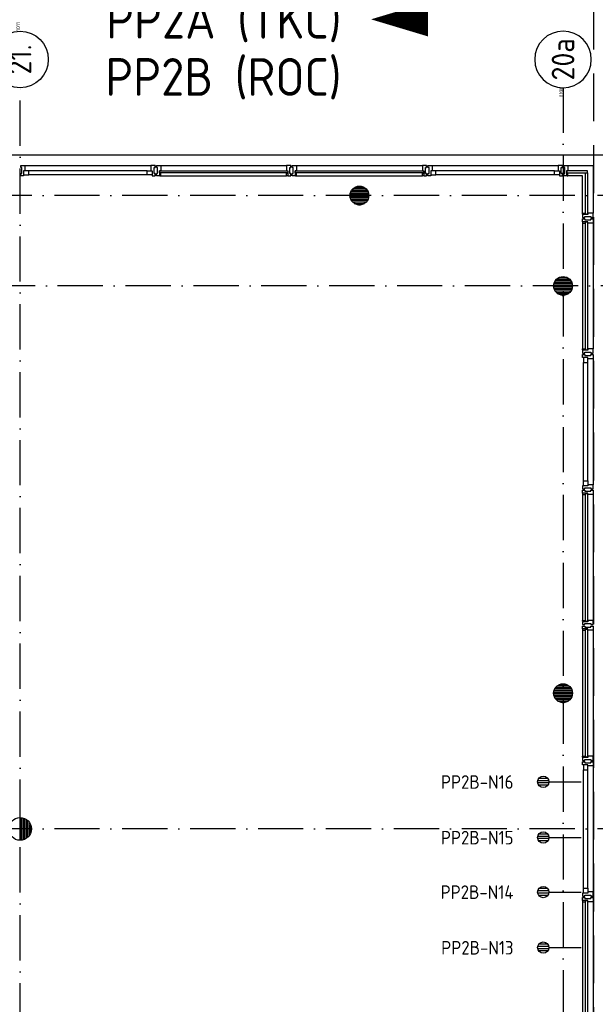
# Model space of a CAD drawing. Header units: millimetres. Extents: x -6587 to 112313, y 244 to 84344.
# Tile 39 of 42: x 75170 to 82803, y 64579 to 77636. Entities that reach past the tile are written whole.
import ezdxf
from ezdxf.enums import TextEntityAlignment as Align

# ---------------------------------------------------------------- set-up
doc = ezdxf.new("R2010")
doc.units = ezdxf.units.MM
doc.header["$LTSCALE"] = 100
doc.linetypes.add('DASHDOT', pattern=[9, 6, -1.5, 0, -1.5])
doc.linetypes.add('HIDDEN', pattern=[9.525, 6.35, -3.175])
doc.layers.get('0').update_dxf_attribs({"linetype": 'CONTINUOUS'})
for name, color, linetype in [('AL$7----_STRAMIEN', 1, 'DASHDOT'), ('AL21----_BUITENWAND', 4, 'CONTINUOUS'), ('AL28----_KONSTRUKTIE', 3, 'CONTINUOUS'), ('AL31----_BUITENKOZ', 7, 'CONTINUOUS'), ('ALN-----_BLOCKNAAM', 2, 'CONTINUOUS'), ('ALXAA---_GEWBETON', 12, 'CONTINUOUS'), ('ALXOU---_GLAS', 7, 'CONTINUOUS'), ('EB6441--_ATTRIB', 2, 'CONTINUOUS'), ('EL6441--_DATACOM', 3, 'CONTINUOUS'), ('LIJN050', 90, 'CONTINUOUS'), ('LIJN070', 130, 'CONTINUOUS'), ('TEKST50', 90, 'CONTINUOUS')]:
    doc.layers.add(name, color=color, linetype=linetype)
doc.styles.add('1_8', font='iso', dxfattribs={"width": 0.7, "height": 1.8})
doc.styles.add('MAATVOERING', font='iso.shx')
doc.styles.add('NORATT', font='isocp.shx')
doc.styles.get("Standard").update_dxf_attribs({"font": 'iso.shx'})

# ---------------------------------------------------------------- blocks, each defined once
blk = doc.blocks.new('ES4X2')
for p, q in [((-0.15, 1.27), (-0.15, 2.73)), ((0.15, 1.27), (0.15, 2.73)), ((-0.45, 1.4), (-0.45, 2.6)), ((0.45, 1.4), (0.45, 2.6)), ((0, 1.25), (0, -3))]:
    blk.add_line(p, q)
blk.add_circle((0, 2), 0.75)
at = {"style": '1_8', "flags": 8}
for tag, p in [('NUMMER', (1.25, 3.5)), ('CODE', (-1.25, 3.5))]:
    blk.add_attdef(tag, text='', height=1.8, rotation=90, dxfattribs=at).set_placement(p, align=Align.MIDDLE_LEFT)
blk.add_attdef('M_CODE', text='', height=1.8, dxfattribs=at).set_placement((0, 0), align=Align.MIDDLE_CENTER)
blk = doc.blocks.new('1011')
at = {"layer": 'AL$7----_STRAMIEN', "color": 7, "linetype": 'Continuous'}
blk.add_circle((-750, 0), 750, dxfattribs=at)
at = {"layer": 'AL$7----_STRAMIEN', "color": 3, "linetype": 'Continuous'}
blk.add_attdef('STR-NAAM', text='', height=600, rotation=360, dxfattribs=at).set_placement((-750, 0), align=Align.MIDDLE)
at = {"layer": 'ALN-----_BLOCKNAAM', "linetype": 'Continuous'}
blk.add_text('1011', height=100, dxfattribs=at).set_placement((0, 0))

msp = doc.modelspace()

# ---------------------------------------------------------------- hatches: boundary and pattern name
at = {"layer": 'ALXAA---_GEWBETON'}
h = msp.add_hatch(dxfattribs=at)
h.set_pattern_fill('GEWPBET', color=8, scale=100, style=0)
h.set_pattern_definition([(0, (-70625.338, 41760.702), (0, 20), [])])
edge = h.paths.add_edge_path()
edge.add_arc((79674.8, 75305), 125, 0, 360)

# ---------------------------------------------------------------- linework, layer by layer
at = {"layer": 'AL$7----_STRAMIEN', "color": 1}
for p, q in [((75174.8, 55260.6), (75174.8, 76734.4)), ((82374.8, 76734.4), (82374.8, 57905)), ((86131.3, 75305), (3582.8, 75305)), ((86174.9, 74105), (3582.8, 74105)), ((86131.3, 66905), (3582.8, 66905))]:
    msp.add_line(p, q, dxfattribs=at)
at = {"layer": 'AL21----_BUITENWAND', "color": 8}
msp.add_line((49434.8, 75845), (82914.8, 75845), dxfattribs=at)
at = {"layer": 'AL28----_KONSTRUKTIE', "color": 8}
for centre, radius in [((79674.8, 75305), 125), ((82374.8, 74105), 125), ((82374.8, 68705), 125), ((75174.8, 66905), 150)]:
    msp.add_circle(centre, radius, dxfattribs=at)
at = {"layer": 'AL31----_BUITENKOZ', "color": 8, "linetype": 'Continuous'}
for p, q in [((82259.8, 75578), (82259.8, 75632)), ((82259.8, 75632), (82326.8, 75632)), ((82346.9, 75704), (82309.8, 75704)), ((82309.8, 75704), (82309.8, 75697)), ((82309.8, 75697), (82309.8, 75693)), ((82309.8, 75693), (82309.8, 75685)), ((82309.8, 75685), (82309.8, 75632)), ((82309.8, 75632), (82326.8, 75632)), ((82326.8, 75632), (82326.8, 75565)), ((82326.8, 75632), (82326.8, 75578)), ((82365.8, 75704), (82346.9, 75704)), ((82351.8, 75595), (82351.8, 75675)), ((82351.8, 75675), (82365.8, 75675)), ((82365.8, 75698), (82365.8, 75704)), ((82365.8, 75684), (82365.8, 75698)), ((82365.8, 75675), (82365.8, 75684)), ((82365.8, 75684), (82365.8, 75684)), ((82383.8, 75698), (82383.8, 75704)), ((82383.8, 75704), (82402.8, 75704)), ((82383.8, 75684), (82383.8, 75698)), ((82383.8, 75674.5), (82383.8, 75684)), ((82383.8, 75684), (82383.8, 75684)), ((82397.8, 75674.5), (82383.8, 75674.5)), ((82397.8, 75594.5), (82397.8, 75674.5)), ((82402.8, 75704), (82439.8, 75704)), ((82439.8, 75632), (82422.8, 75632)), ((82422.8, 75632), (82422.8, 75565)), ((82422.8, 75602), (82422.8, 75570)), ((82439.8, 75602), (82422.8, 75602)), ((82439.8, 75704), (82439.8, 75697)), ((82439.8, 75697), (82439.8, 75693)), ((82439.8, 75693), (82439.8, 75685)), ((82439.8, 75685), (82439.8, 75632)), ((82439.8, 75565), (82439.8, 75602)), ((82326.8, 75578), (82259.8, 75578)), ((82326.8, 75565), (82365.8, 75565)), ((82365.8, 75595), (82351.8, 75595)), ((82365.8, 75585), (82365.8, 75595)), ((82365.8, 75571), (82365.8, 75585)), ((82365.8, 75585), (82365.8, 75585)), ((82365.8, 75565), (82365.8, 75571)), ((82383.8, 75585), (82383.8, 75594.5)), ((82383.8, 75594.5), (82397.8, 75594.5)), ((82383.8, 75571), (82383.8, 75585)), ((82383.8, 75585), (82383.8, 75585)), ((82383.8, 75565), (82383.8, 75571)), ((82422.8, 75565), (82383.8, 75565)), ((82422.8, 75570), (82427.8, 75570)), ((82427.8, 75570), (82427.8, 75565)), ((82427.8, 75565), (82439.8, 75565)), ((82634.8, 75058), (82634.8, 75070)), ((82634.8, 75070), (82671.8, 75070)), ((82639.8, 75058), (82634.8, 75058)), ((82634.8, 75053), (82634.8, 75014)), ((82701.8, 75053), (82634.8, 75053)), ((82634.8, 75014), (82640.8, 75014)), ((82634.8, 74957), (82634.8, 74996)), ((82634.8, 74996), (82640.8, 74996)), ((82701.8, 74957), (82634.8, 74957)), ((82639.8, 74952), (82634.8, 74952)), ((82634.8, 74952), (82634.8, 74940)), ((82639.8, 75053), (82639.8, 75058)), ((82671.8, 75053), (82639.8, 75053)), ((82671.8, 74957), (82639.8, 74957)), ((82639.8, 74957), (82639.8, 74952)), ((82640.8, 75014), (82654.8, 75014)), ((82640.8, 74996), (82654.8, 74996)), ((82654.8, 75014), (82654.8, 75014)), ((82654.8, 75014), (82664.3, 75014)), ((82654.8, 74996), (82654.8, 74996)), ((82654.8, 74996), (82664.3, 74996)), ((82664.3, 75014), (82664.3, 75028)), ((82664.3, 75028), (82744.3, 75028)), ((82664.3, 74996), (82664.3, 74982)), ((82664.3, 74982), (82744.3, 74982)), ((82671.8, 75070), (82671.8, 75053)), ((82671.8, 74940), (82671.8, 74957)), ((82754.8, 75070), (82701.8, 75070)), ((82701.8, 75070), (82701.8, 75053)), ((82701.8, 74940), (82701.8, 74957)), ((82744.3, 75028), (82744.3, 75014)), ((82744.3, 75014), (82753.8, 75014)), ((82744.3, 74982), (82744.3, 74996)), ((82744.3, 74996), (82754.3, 74996)), ((82753.8, 75014), (82753.8, 75014)), ((82753.8, 75014), (82767.8, 75014)), ((82754.3, 74996), (82754.3, 74996)), ((82754.3, 74996), (82767.8, 74996)), ((82762.8, 75070), (82754.8, 75070)), ((82766.8, 75070), (82762.8, 75070)), ((82773.8, 75070), (82766.8, 75070)), ((82767.8, 75014), (82773.8, 75014)), ((82767.8, 74996), (82773.8, 74996)), ((82773.8, 75032.9), (82773.8, 75070)), ((82773.8, 75014), (82773.8, 75032.9)), ((82773.8, 74996), (82773.8, 74977.1)), ((82773.8, 74977.1), (82773.8, 74940)), ((82634.8, 74940), (82671.8, 74940)), ((82754.8, 74940), (82701.8, 74940)), ((82762.8, 74940), (82754.8, 74940)), ((82766.8, 74940), (82762.8, 74940)), ((82773.8, 74940), (82766.8, 74940)), ((82634.8, 73258), (82634.8, 73270)), ((82634.8, 73270), (82671.8, 73270)), ((82639.8, 73258), (82634.8, 73258)), ((82634.8, 73253), (82634.8, 73214)), ((82701.8, 73253), (82634.8, 73253)), ((82639.8, 73253), (82639.8, 73258)), ((82671.8, 73253), (82639.8, 73253)), ((82671.8, 73270), (82671.8, 73253)), ((82754.8, 73270), (82701.8, 73270)), ((82701.8, 73270), (82701.8, 73253)), ((82762.8, 73270), (82754.8, 73270)), ((82766.8, 73270), (82762.8, 73270)), ((82773.8, 73270), (82766.8, 73270)), ((82773.8, 73232.9), (82773.8, 73270)), ((82634.8, 73214), (82640.8, 73214)), ((82634.8, 73157), (82634.8, 73196)), ((82634.8, 73196), (82640.8, 73196)), ((82701.8, 73157), (82634.8, 73157)), ((82640.8, 73214), (82654.8, 73214)), ((82640.8, 73196), (82654.8, 73196)), ((82701.8, 73157), (82647.8, 73157)), ((82647.8, 73157), (82647.8, 73090)), ((82654.8, 73214), (82654.8, 73214)), ((82654.8, 73214), (82664.8, 73214)), ((82654.8, 73196), (82654.8, 73196)), ((82654.8, 73196), (82664.3, 73196)), ((82664.3, 73196), (82664.3, 73182)), ((82664.3, 73182), (82744.3, 73182)), ((82664.8, 73214), (82664.8, 73228)), ((82664.8, 73228), (82744.8, 73228)), ((82701.8, 73140), (82701.8, 73157)), ((82701.8, 73090), (82701.8, 73157)), ((82754.8, 73140), (82701.8, 73140)), ((82744.3, 73182), (82744.3, 73196)), ((82744.3, 73196), (82754.3, 73196)), ((82744.8, 73228), (82744.8, 73214)), ((82744.8, 73214), (82753.8, 73214)), ((82753.8, 73214), (82753.8, 73214)), ((82753.8, 73214), (82767.8, 73214)), ((82754.3, 73196), (82754.3, 73196)), ((82754.3, 73196), (82767.8, 73196)), ((82762.8, 73140), (82754.8, 73140)), ((82766.8, 73140), (82762.8, 73140)), ((82773.8, 73140), (82766.8, 73140)), ((82767.8, 73214), (82773.8, 73214)), ((82767.8, 73196), (82773.8, 73196)), ((82773.8, 73214), (82773.8, 73232.9)), ((82773.8, 73196), (82773.8, 73177.1)), ((82773.8, 73177.1), (82773.8, 73140)), ((82647.8, 73090), (82701.8, 73090)), ((82634.8, 71453), (82634.8, 71414)), ((82701.8, 71453), (82634.8, 71453)), ((82647.8, 71453), (82647.8, 71520)), ((82647.8, 71520), (82701.8, 71520)), ((82701.8, 71453), (82647.8, 71453)), ((82664.8, 71414), (82664.8, 71428)), ((82664.8, 71428), (82744.8, 71428)), ((82701.8, 71520), (82701.8, 71453)), ((82754.8, 71470), (82701.8, 71470)), ((82701.8, 71470), (82701.8, 71453)), ((82744.8, 71428), (82744.8, 71414)), ((82762.8, 71470), (82754.8, 71470)), ((82766.8, 71470), (82762.8, 71470)), ((82773.8, 71470), (82766.8, 71470)), ((82773.8, 71432.9), (82773.8, 71470)), ((82773.8, 71414), (82773.8, 71432.9)), ((82634.8, 71414), (82640.8, 71414)), ((82634.8, 71357), (82634.8, 71396)), ((82634.8, 71396), (82640.8, 71396)), ((82701.8, 71357), (82634.8, 71357)), ((82639.8, 71352), (82634.8, 71352)), ((82634.8, 71352), (82634.8, 71340)), ((82634.8, 71340), (82671.8, 71340)), ((82671.8, 71357), (82639.8, 71357)), ((82639.8, 71357), (82639.8, 71352)), ((82640.8, 71414), (82654.8, 71414)), ((82640.8, 71396), (82654.8, 71396)), ((82654.8, 71414), (82654.8, 71414)), ((82654.8, 71414), (82664.8, 71414)), ((82654.8, 71396), (82654.8, 71396)), ((82654.8, 71396), (82664.3, 71396)), ((82664.3, 71396), (82664.3, 71382)), ((82664.3, 71382), (82744.3, 71382)), ((82671.8, 71340), (82671.8, 71357)), ((82701.8, 71340), (82701.8, 71357)), ((82754.8, 71340), (82701.8, 71340)), ((82744.3, 71382), (82744.3, 71396)), ((82744.3, 71396), (82754.3, 71396)), ((82744.8, 71414), (82753.8, 71414)), ((82753.8, 71414), (82753.8, 71414)), ((82753.8, 71414), (82767.8, 71414)), ((82754.3, 71396), (82754.3, 71396)), ((82754.3, 71396), (82767.8, 71396)), ((82762.8, 71340), (82754.8, 71340)), ((82766.8, 71340), (82762.8, 71340)), ((82773.8, 71340), (82766.8, 71340)), ((82767.8, 71414), (82773.8, 71414)), ((82767.8, 71396), (82773.8, 71396)), ((82773.8, 71396), (82773.8, 71377.1)), ((82773.8, 71377.1), (82773.8, 71340)), ((82634.8, 69658), (82634.8, 69670)), ((82634.8, 69670), (82671.8, 69670)), ((82639.8, 69658), (82634.8, 69658)), ((82634.8, 69653), (82634.8, 69614)), ((82701.8, 69653), (82634.8, 69653)), ((82634.8, 69614), (82640.8, 69614)), ((82634.8, 69557), (82634.8, 69596)), ((82634.8, 69596), (82640.8, 69596)), ((82639.8, 69653), (82639.8, 69658)), ((82671.8, 69653), (82639.8, 69653)), ((82640.8, 69614), (82654.8, 69614)), ((82640.8, 69596), (82654.8, 69596)), ((82654.8, 69614), (82654.8, 69614)), ((82654.8, 69614), (82664.8, 69614)), ((82654.8, 69596), (82654.8, 69596)), ((82654.8, 69596), (82664.3, 69596)), ((82664.3, 69596), (82664.3, 69582)), ((82664.8, 69614), (82664.8, 69628)), ((82664.8, 69628), (82744.8, 69628)), ((82671.8, 69670), (82671.8, 69653)), ((82754.8, 69670), (82701.8, 69670)), ((82701.8, 69670), (82701.8, 69653)), ((82744.3, 69582), (82744.3, 69596)), ((82744.3, 69596), (82754.3, 69596)), ((82744.8, 69628), (82744.8, 69614)), ((82744.8, 69614), (82753.8, 69614)), ((82753.8, 69614), (82753.8, 69614)), ((82753.8, 69614), (82767.8, 69614)), ((82754.3, 69596), (82754.3, 69596)), ((82754.3, 69596), (82767.8, 69596)), ((82762.8, 69670), (82754.8, 69670)), ((82766.8, 69670), (82762.8, 69670)), ((82773.8, 69670), (82766.8, 69670)), ((82767.8, 69614), (82773.8, 69614)), ((82767.8, 69596), (82773.8, 69596)), ((82773.8, 69632.9), (82773.8, 69670)), ((82773.8, 69614), (82773.8, 69632.9)), ((82773.8, 69596), (82773.8, 69577.1)), ((82701.8, 69557), (82634.8, 69557)), ((82639.8, 69552), (82634.8, 69552)), ((82634.8, 69552), (82634.8, 69540)), ((82634.8, 69540), (82671.8, 69540)), ((82671.8, 69557), (82639.8, 69557)), ((82639.8, 69557), (82639.8, 69552)), ((82664.3, 69582), (82744.3, 69582)), ((82671.8, 69540), (82671.8, 69557)), ((82701.8, 69540), (82701.8, 69557)), ((82754.8, 69540), (82701.8, 69540)), ((82762.8, 69540), (82754.8, 69540)), ((82766.8, 69540), (82762.8, 69540)), ((82773.8, 69540), (82766.8, 69540)), ((82773.8, 69577.1), (82773.8, 69540)), ((82634.8, 67858), (82634.8, 67870)), ((82634.8, 67870), (82671.8, 67870)), ((82639.8, 67858), (82634.8, 67858)), ((82634.8, 67853), (82634.8, 67814)), ((82701.8, 67853), (82634.8, 67853)), ((82634.8, 67814), (82640.8, 67814)), ((82634.8, 67757), (82634.8, 67796)), ((82634.8, 67796), (82640.8, 67796)), ((82639.8, 67853), (82639.8, 67858)), ((82671.8, 67853), (82639.8, 67853)), ((82640.8, 67814), (82654.8, 67814)), ((82640.8, 67796), (82654.8, 67796)), ((82654.8, 67814), (82654.8, 67814)), ((82654.8, 67814), (82664.8, 67814)), ((82654.8, 67796), (82654.8, 67796)), ((82654.8, 67796), (82664.3, 67796)), ((82664.3, 67796), (82664.3, 67782)), ((82664.3, 67782), (82744.3, 67782)), ((82664.8, 67814), (82664.8, 67828)), ((82664.8, 67828), (82744.8, 67828)), ((82671.8, 67870), (82671.8, 67853)), ((82754.8, 67870), (82701.8, 67870)), ((82701.8, 67870), (82701.8, 67853)), ((82744.3, 67782), (82744.3, 67796)), ((82744.3, 67796), (82754.3, 67796)), ((82744.8, 67828), (82744.8, 67814)), ((82744.8, 67814), (82753.8, 67814)), ((82753.8, 67814), (82753.8, 67814)), ((82753.8, 67814), (82767.8, 67814)), ((82754.3, 67796), (82754.3, 67796)), ((82754.3, 67796), (82767.8, 67796)), ((82762.8, 67870), (82754.8, 67870)), ((82766.8, 67870), (82762.8, 67870)), ((82773.8, 67870), (82766.8, 67870)), ((82767.8, 67814), (82773.8, 67814)), ((82767.8, 67796), (82773.8, 67796)), ((82773.8, 67832.9), (82773.8, 67870)), ((82773.8, 67814), (82773.8, 67832.9)), ((82773.8, 67796), (82773.8, 67777.1)), ((82773.8, 67777.1), (82773.8, 67740)), ((82701.8, 67757), (82634.8, 67757)), ((82701.8, 67757), (82647.8, 67757)), ((82647.8, 67757), (82647.8, 67690)), ((82647.8, 67690), (82701.8, 67690)), ((82701.8, 67740), (82701.8, 67757)), ((82701.8, 67690), (82701.8, 67757)), ((82754.8, 67740), (82701.8, 67740)), ((82762.8, 67740), (82754.8, 67740)), ((82766.8, 67740), (82762.8, 67740)), ((82773.8, 67740), (82766.8, 67740)), ((82647.8, 66053), (82647.8, 66120)), ((82647.8, 66120), (82701.8, 66120)), ((82701.8, 66120), (82701.8, 66053)), ((82754.8, 66070), (82701.8, 66070)), ((82701.8, 66070), (82701.8, 66053)), ((82762.8, 66070), (82754.8, 66070)), ((82766.8, 66070), (82762.8, 66070)), ((82773.8, 66070), (82766.8, 66070)), ((82773.8, 66032.9), (82773.8, 66070)), ((82634.8, 66053), (82634.8, 66014)), ((82701.8, 66053), (82634.8, 66053)), ((82634.8, 66014), (82640.8, 66014)), ((82634.8, 65957), (82634.8, 65996)), ((82634.8, 65996), (82640.8, 65996)), ((82701.8, 65957), (82634.8, 65957)), ((82639.8, 65952), (82634.8, 65952)), ((82634.8, 65952), (82634.8, 65940)), ((82634.8, 65940), (82671.8, 65940)), ((82671.8, 65957), (82639.8, 65957)), ((82639.8, 65957), (82639.8, 65952)), ((82640.8, 66014), (82654.8, 66014)), ((82640.8, 65996), (82654.8, 65996)), ((82701.8, 66053), (82647.8, 66053)), ((82654.8, 66014), (82654.8, 66014)), ((82654.8, 66014), (82664.8, 66014)), ((82654.8, 65996), (82654.8, 65996)), ((82654.8, 65996), (82664.3, 65996)), ((82664.3, 65996), (82664.3, 65982)), ((82664.3, 65982), (82744.3, 65982)), ((82664.8, 66014), (82664.8, 66028)), ((82664.8, 66028), (82744.8, 66028)), ((82671.8, 65940), (82671.8, 65957)), ((82701.8, 65940), (82701.8, 65957)), ((82754.8, 65940), (82701.8, 65940)), ((82744.3, 65982), (82744.3, 65996)), ((82744.3, 65996), (82754.3, 65996)), ((82744.8, 66028), (82744.8, 66014)), ((82744.8, 66014), (82753.8, 66014)), ((82753.8, 66014), (82753.8, 66014)), ((82753.8, 66014), (82767.8, 66014)), ((82754.3, 65996), (82754.3, 65996)), ((82754.3, 65996), (82767.8, 65996)), ((82762.8, 65940), (82754.8, 65940)), ((82766.8, 65940), (82762.8, 65940)), ((82773.8, 65940), (82766.8, 65940)), ((82767.8, 66014), (82773.8, 66014)), ((82767.8, 65996), (82773.8, 65996)), ((82773.8, 66014), (82773.8, 66032.9)), ((82773.8, 65996), (82773.8, 65977.1)), ((82773.8, 65977.1), (82773.8, 65940))]:
    msp.add_line(p, q, dxfattribs=at)
at = {"layer": 'AL31----_BUITENKOZ', "color": 8}
for p, q in [((82439.8, 75704), (82773.8, 75704)), ((82773.8, 75704), (82773.8, 75070)), ((82634.8, 75565), (82439.8, 75565)), ((82634.8, 75070), (82634.8, 75565)), ((82634.8, 74940), (82634.8, 73270)), ((82773.8, 74940), (82773.8, 73270)), ((82773.8, 73140), (82773.8, 71470)), ((82647.8, 71520), (82647.8, 73090)), ((82701.8, 71520), (82701.8, 73090)), ((82634.8, 71340), (82634.8, 69670)), ((82773.8, 71340), (82773.8, 69670)), ((82634.8, 69540), (82634.8, 67870)), ((82773.8, 69540), (82773.8, 67870)), ((82647.8, 66120), (82647.8, 67690)), ((82701.8, 66120), (82701.8, 67690)), ((82773.8, 67740), (82773.8, 66070)), ((82634.8, 65940), (82634.8, 64270)), ((82773.8, 65940), (82773.8, 64270))]:
    msp.add_line(p, q, dxfattribs=at)
at = {"layer": 'AL31----_BUITENKOZ', "color": 8, "linetype": 'Continuous'}
for points in [[(75222.8, 75565), (75183.8, 75565), (75183.8, 75571), (75183.8, 75585), (75183.8, 75585), (75183.8, 75594.5), (75197.8, 75594.5), (75197.8, 75674.5), (75183.8, 75674.5), (75183.8, 75684.5), (75183.8, 75684.5), (75183.8, 75698), (75183.8, 75704), (75202.8, 75704), (75239.8, 75704), (75239.8, 75697), (75239.8, 75693), (75239.8, 75685), (75239.8, 75632), (75222.8, 75632)], [(75222.8, 75632), (75222.8, 75578), (75289.8, 75578), (75289.8, 75632)], [(76926.8, 75632), (76926.8, 75578), (76859.8, 75578), (76859.8, 75632)], [(76926.8, 75565), (76965.8, 75565), (76965.8, 75571), (76965.8, 75585), (76965.8, 75585), (76965.8, 75595), (76951.8, 75595), (76951.8, 75675), (76965.8, 75675), (76965.8, 75684), (76965.8, 75684), (76965.8, 75698), (76965.8, 75704), (76946.9, 75704), (76909.8, 75704), (76909.8, 75697), (76909.8, 75693), (76909.8, 75685), (76909.8, 75632), (76926.8, 75632)], [(77022.8, 75565), (76983.8, 75565), (76983.8, 75571), (76983.8, 75585), (76983.8, 75585), (76983.8, 75594.5), (76997.8, 75594.5), (76997.8, 75674.5), (76983.8, 75674.5), (76983.8, 75684.5), (76983.8, 75684.5), (76983.8, 75698), (76983.8, 75704), (77002.8, 75704), (77039.8, 75704), (77039.8, 75697), (77039.8, 75693), (77039.8, 75685), (77039.8, 75632), (77022.8, 75632)], [(77022.8, 75602), (77022.8, 75570), (77027.8, 75570), (77027.8, 75565), (77039.8, 75565), (77039.8, 75602)], [(78726.8, 75565), (78765.8, 75565), (78765.8, 75571), (78765.8, 75585), (78765.8, 75585), (78765.8, 75595), (78751.8, 75595), (78751.8, 75675), (78765.8, 75675), (78765.8, 75684), (78765.8, 75684), (78765.8, 75698), (78765.8, 75704), (78746.9, 75704), (78709.8, 75704), (78709.8, 75697), (78709.8, 75693), (78709.8, 75685), (78709.8, 75632), (78726.8, 75632)], [(78726.8, 75602), (78726.8, 75570), (78721.8, 75570), (78721.8, 75565), (78709.8, 75565), (78709.8, 75602)], [(78822.8, 75565), (78783.8, 75565), (78783.8, 75571), (78783.8, 75585), (78783.8, 75585), (78783.8, 75594.5), (78797.8, 75594.5), (78797.8, 75674.5), (78783.8, 75674.5), (78783.8, 75684.5), (78783.8, 75684.5), (78783.8, 75698), (78783.8, 75704), (78802.8, 75704), (78839.8, 75704), (78839.8, 75697), (78839.8, 75693), (78839.8, 75685), (78839.8, 75632), (78822.8, 75632)], [(78822.8, 75602), (78822.8, 75570), (78827.8, 75570), (78827.8, 75565), (78839.8, 75565), (78839.8, 75602)], [(80526.8, 75565), (80565.8, 75565), (80565.8, 75571), (80565.8, 75585), (80565.8, 75585), (80565.8, 75595), (80551.8, 75595), (80551.8, 75675), (80565.8, 75675), (80565.8, 75684), (80565.8, 75684), (80565.8, 75698), (80565.8, 75704), (80546.9, 75704), (80509.8, 75704), (80509.8, 75697), (80509.8, 75693), (80509.8, 75685), (80509.8, 75632), (80526.8, 75632)], [(80526.8, 75602), (80526.8, 75570), (80521.8, 75570), (80521.8, 75565), (80509.8, 75565), (80509.8, 75602)], [(80622.8, 75565), (80583.8, 75565), (80583.8, 75571), (80583.8, 75585), (80583.8, 75585), (80583.8, 75594.5), (80597.8, 75594.5), (80597.8, 75674.5), (80583.8, 75674.5), (80583.8, 75684.5), (80583.8, 75684.5), (80583.8, 75698), (80583.8, 75704), (80602.8, 75704), (80639.8, 75704), (80639.8, 75697), (80639.8, 75693), (80639.8, 75685), (80639.8, 75632), (80622.8, 75632)], [(80622.8, 75632), (80622.8, 75578), (80689.8, 75578), (80689.8, 75632)]]:
    msp.add_lwpolyline(points, close=True, dxfattribs=at)
at = {"layer": 'AL31----_BUITENKOZ', "color": 8}
for points in [[(75239.8, 75704), (76909.8, 75704)], [(76859.8, 75632), (75289.8, 75632)], [(77039.8, 75704), (78709.8, 75704)], [(78839.8, 75704), (80509.8, 75704)], [(80639.8, 75704), (82309.8, 75704)], [(82259.8, 75632), (80689.8, 75632)], [(76859.8, 75578), (75289.8, 75578)], [(77039.8, 75565), (78709.8, 75565)], [(78839.8, 75565), (80509.8, 75565)], [(82259.8, 75578), (80689.8, 75578)]]:
    msp.add_lwpolyline(points, dxfattribs=at)
at = {"layer": 'ALXAA---_GEWBETON', "color": 8}
for p, q in [((82275.4, 74180.7), (82474.3, 74180.7)), ((82294.4, 74200.7), (82455.2, 74200.7)), ((82327.6, 74220.7), (82422.1, 74220.7)), ((82249.9, 74100.7), (82499.8, 74100.7)), ((82250.8, 74120.7), (82498.8, 74120.7)), ((82252.2, 74080.7), (82497.5, 74080.7)), ((82255, 74140.7), (82494.6, 74140.7)), ((82257.9, 74060.7), (82491.7, 74060.7)), ((82262.9, 74160.7), (82486.7, 74160.7)), ((82267.6, 74040.7), (82482, 74040.7)), ((82282.5, 74020.7), (82467.1, 74020.7)), ((82305.9, 74000.7), (82443.8, 74000.7)), ((82361.5, 73980.7), (82388.2, 73980.7)), ((82327.6, 68820.7), (82422.1, 68820.7)), ((82249.9, 68700.7), (82499.8, 68700.7)), ((82250.8, 68720.7), (82498.8, 68720.7)), ((82252.2, 68680.7), (82497.5, 68680.7)), ((82255, 68740.7), (82494.6, 68740.7)), ((82262.9, 68760.7), (82486.7, 68760.7)), ((82275.4, 68780.7), (82474.3, 68780.7)), ((82294.4, 68800.7), (82455.2, 68800.7)), ((82257.9, 68660.7), (82491.7, 68660.7)), ((82267.6, 68640.7), (82482, 68640.7)), ((82282.5, 68620.7), (82467.1, 68620.7)), ((82282.5, 68620.7), (82467.1, 68620.7)), ((82305.9, 68600.7), (82443.8, 68600.7)), ((82305.9, 68600.7), (82443.8, 68600.7)), ((82361.5, 68580.7), (82388.2, 68580.7)), ((82361.5, 68580.7), (82388.2, 68580.7)), ((75174.8, 66755), (75174.8, 67055)), ((75194.8, 66756.3), (75194.8, 67053.6)), ((75214.8, 66760.4), (75214.8, 67049.6)), ((75234.8, 66767.5), (75234.8, 67042.5)), ((75254.8, 66778.1), (75254.8, 67031.9)), ((75274.8, 66793.2), (75274.8, 67016.8)), ((75294.8, 66815), (75294.8, 66995)), ((75314.8, 66851.1), (75314.8, 66958.8))]:
    msp.add_line(p, q, dxfattribs=at)
at = {"layer": 'ALXOU---_GLAS', "color": 8}
for p, q in [((82424.8, 75630), (82424.8, 75604)), ((82699.8, 75630), (82424.8, 75630)), ((82424.8, 75604), (82699.8, 75604)), ((82673.8, 75055), (82673.8, 75604)), ((82673.8, 75604), (82699.8, 75604)), ((82699.8, 75604), (82699.8, 75630)), ((82699.8, 75604), (82699.8, 75055)), ((82699.8, 75055), (82673.8, 75055)), ((82673.8, 73255), (82673.8, 74955)), ((82673.8, 74955), (82699.8, 74955)), ((82699.8, 74955), (82699.8, 73255)), ((82699.8, 73255), (82673.8, 73255)), ((82673.8, 69655), (82673.8, 71355)), ((82673.8, 71355), (82699.8, 71355)), ((82699.8, 71355), (82699.8, 69655)), ((82699.8, 69655), (82673.8, 69655)), ((82673.8, 67855), (82673.8, 69555)), ((82673.8, 69555), (82699.8, 69555)), ((82699.8, 69555), (82699.8, 67855)), ((82699.8, 67855), (82673.8, 67855)), ((82673.8, 64255), (82673.8, 65955)), ((82673.8, 65955), (82699.8, 65955)), ((82699.8, 65955), (82699.8, 64255))]:
    msp.add_line(p, q, dxfattribs=at)
for points in [[(78724.8, 75630), (78724.8, 75604), (77024.8, 75604), (77024.8, 75630)], [(80524.8, 75630), (80524.8, 75604), (78824.8, 75604), (78824.8, 75630)]]:
    msp.add_lwpolyline(points, close=True, dxfattribs=at)
at = {"layer": 'LIJN050'}
msp.add_lwpolyline([(79828.5, 77640.8, 0, 452.5, 0), (80582.7, 77640.8, 452.5, 452.5, 0)], format="xyseb", dxfattribs=at)
at = {"layer": 'LIJN070', "linetype": 'HIDDEN'}
msp.add_line((82784, 45808.8), (82784, 78227.7), dxfattribs=at)

# ---------------------------------------------------------------- block references
at = {"layer": 'AL$7----_STRAMIEN', "xscale": 0.5, "yscale": 0.5, "zscale": 0.5, "rotation": 90}
msp.add_blockref('1011', (75174.8, 77484.4), dxfattribs=at).add_auto_attribs({'STR-NAAM': '21.'})
at = {"layer": 'AL$7----_STRAMIEN'}
ref = msp.add_blockref('1011', (82374.8, 76734.4), dxfattribs=dict(at, xscale=-0.5, yscale=0.5, zscale=0.5, rotation=90))
ref.add_attrib('STR-NAAM', '20a', dxfattribs={"color": 3, "linetype": 'Continuous', "height": 300, "rotation": 90}).set_placement((82374.8, 77109.4), align=Align.MIDDLE)
at = {"layer": 'EL6441--_DATACOM'}
ref = msp.add_blockref('ES4X2', (82313, 67529.5), dxfattribs=dict(at, xscale=100, yscale=100, zscale=100, rotation=90))
ref.add_attrib('NUMMER', 'PP2B-N16', dxfattribs={"layer": 'EB6441--_ATTRIB', "color": 1, "height": 180, "style": 'NORATT', "flags": 8}).set_placement((81718, 67527.5), align=Align.MIDDLE_RIGHT)
ref = msp.add_blockref('ES4X2', (82313, 66791.5), dxfattribs=dict(at, xscale=100, yscale=100, zscale=100, rotation=90))
ref.add_attrib('NUMMER', 'PP2B-N15', dxfattribs={"layer": 'EB6441--_ATTRIB', "color": 1, "height": 180, "style": 'NORATT', "flags": 8}).set_placement((81718, 66789.5), align=Align.MIDDLE_RIGHT)
ref = msp.add_blockref('ES4X2', (82313, 66068.5), dxfattribs=dict(at, xscale=100, yscale=100, zscale=100, rotation=90))
ref.add_attrib('NUMMER', 'PP2B-N14', dxfattribs={"layer": 'EB6441--_ATTRIB', "color": 1, "height": 180, "style": 'NORATT', "flags": 8}).set_placement((81718, 66066.5), align=Align.MIDDLE_RIGHT)
ref = msp.add_blockref('ES4X2', (82313, 65331.5), dxfattribs=dict(at, xscale=100, yscale=100, zscale=100, rotation=90))
ref.add_attrib('NUMMER', 'PP2B-N13', dxfattribs={"layer": 'EB6441--_ATTRIB', "color": 1, "height": 180, "style": 'NORATT', "flags": 8}).set_placement((81718, 65329.5), align=Align.MIDDLE_RIGHT)

# ---------------------------------------------------------------- texts
at = {"layer": 'TEKST50', "style": 'MAATVOERING'}
for s, p in [('PP2A (TKC)', (79436.5, 77385)), ('PP2B (ROC)', (79436.5, 76627))]:
    msp.add_text(s, height=500, dxfattribs=at).set_placement(p, align=Align.RIGHT)

doc.saveas('drawing.dxf')
